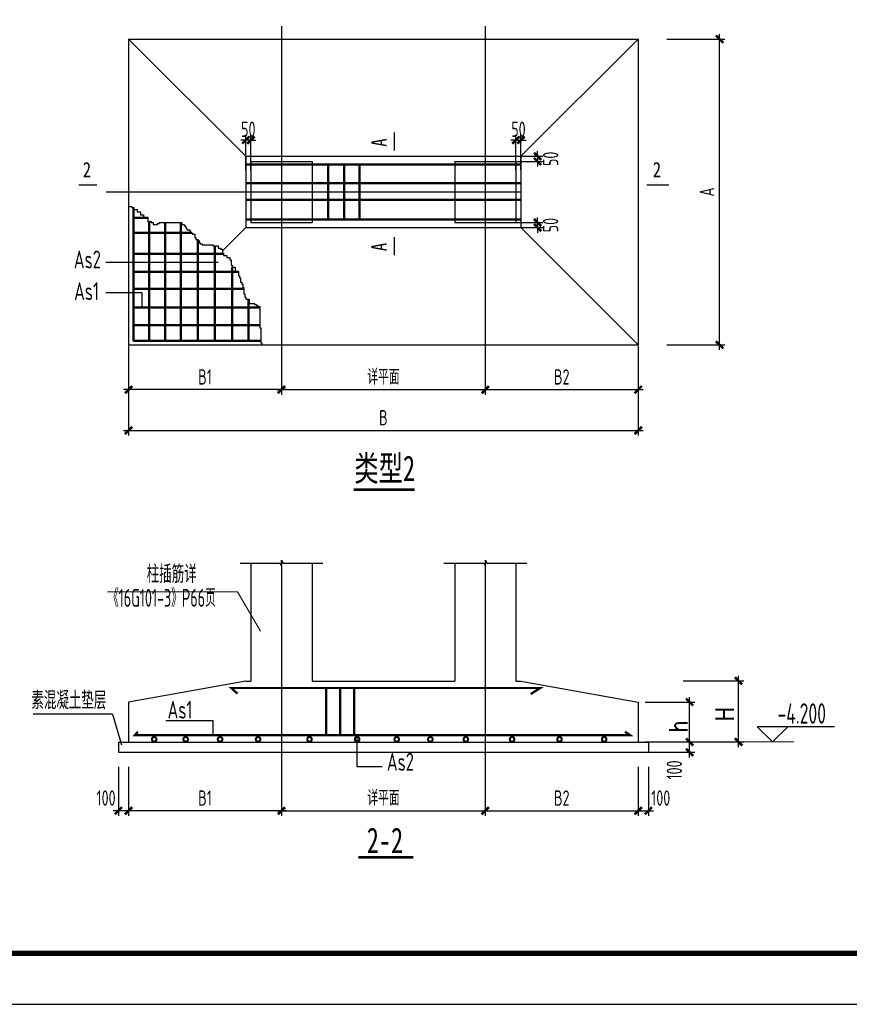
# Model space of a CAD drawing. Extents: x -302077 to 107904, y -9283 to 295706.
# Tile 22 of 256: x -196276 to -179997, y -9283 to 10043. Entities that reach past the tile are written whole.
import ezdxf
from ezdxf.enums import TextEntityAlignment as Align

# ---------------------------------------------------------------- set-up
doc = ezdxf.new("R2010")
doc.units = 0
doc.header["$LTSCALE"] = 500
doc.header["$MEASUREMENT"] = 0
doc.layers.get('0').update_dxf_attribs({"linetype": 'CONTINUOUS'})
doc.layers.get('Defpoints').update_dxf_attribs({"linetype": 'CONTINUOUS'})
for name, color, linetype in [('708', 2, 'CONTINUOUS'), ('AS', 1, 'CONTINUOUS'), ('AXIS', 3, 'CONTINUOUS'), ('JC', 2, 'CONTINUOUS'), ('PUB_DIM', 3, 'CONTINUOUS'), ('PUB_TITLE', 4, 'CONTINUOUS'), ('STAIR', 3, 'CONTINUOUS'), ('TEXT', 7, 'CONTINUOUS'), ('图名层', 13, 'CONTINUOUS'), ('文字标注', 6, 'CONTINUOUS')]:
    doc.layers.add(name, color=color, linetype=linetype)
doc.layers.add('DIM', color=3, linetype='CONTINUOUS', lineweight=0)
doc.layers.add('THIN', color=7, linetype='CONTINUOUS', lineweight=0)
doc.styles.add('HT', font='simhei.ttf', dxfattribs={"width": 0.75})
doc.styles.add('HTHZ', font='simhei.ttf', dxfattribs={"width": 0.7, "height": 600})
doc.styles.add('HZTEXTC', font='romans.shx', dxfattribs={"width": 0.8, "bigfont": 'hztxtc.shx'})
doc.styles.add('TSSD_Dimension', font='tssdeng.shx', dxfattribs={"width": 0.7, "bigfont": 'hztxt.shx'})
doc.styles.add('TSSD_Norm', font='tssdeng.shx', dxfattribs={"bigfont": 'hztxt.shx'})
doc.styles.add('TSSD_Rein', font='tssdeng.shx', dxfattribs={"width": 0.7, "bigfont": 'hztxt.shx'})
doc.dimstyles.new('TSSD_25_100', dxfattribs={"dimtxt": 300, "dimasz": 100, "dimexe": 100, "dimexo": 0, "dimgap": 100, "dimtad": 1, "dimdec": 0, "dimlfac": 0.25, "dimzin": 0, "dimdsep": 46, "dimtxsty": 'TSSD_Dimension', "dimblk": 'ARCHTICK', "dimcen": 0, "dimdle": 100, "dimclrt": 7, "dimadec": 0, "dimazin": 0, "dimtfac": 1, "dimtdec": 0, "dimtix": 1, "dimtmove": 2, "dimatfit": 3, "dimldrblk": 'ARCHTICK', "dimfxl": 1, "dimtolj": 1, "dimtzin": 0, "dimarcsym": 0})

# ---------------------------------------------------------------- blocks, each defined once
blk = doc.blocks.new('_ArchTick')
at = {"color": 0, "linetype": 'ByBlock', "const_width": 0.5}
blk.add_lwpolyline([(-0.71, -0.71), (0.71, 0.71)], dxfattribs=at)
blk = doc.blocks.new('*D463')
at = {"layer": 'Defpoints', "color": 0}
for p in [(-183576, 9661), (-182541, 9661), (-183576, 3661)]:
    blk.add_point(p, dxfattribs=at)
at = {"layer": 'DIM', "color": 0, "lineweight": -2}
for p, q in [((-182541, 3561), (-182541, 9761)), ((-183576, 9661), (-182441, 9661)), ((-183576, 3661), (-182441, 3661))]:
    blk.add_line(p, q, dxfattribs=at)
at = {"layer": 'DIM', "color": 0, "lineweight": -2, "xscale": 100, "yscale": 100, "zscale": 100}
for p, rotation in [((-182541, 9661), 90), ((-182541, 3661), 270)]:
    blk.add_blockref('_ArchTick', p, dxfattribs=dict(at, rotation=rotation))
at = {"layer": 'DIM', "color": 7, "insert": (-182791, 6661), "char_height": 300, "attachment_point": 5, "rotation": 90, "style": 'TSSD_Dimension'}
blk.add_mtext('\\A1;A', dxfattribs=at)
blk = doc.blocks.new('*D464')
at = {"layer": 'Defpoints', "color": 0}
for p in [(-187139, 3640), (-184139, 3640), (-184139, 2781)]:
    blk.add_point(p, dxfattribs=at)
at = {"layer": 'DIM', "color": 0, "lineweight": -2}
for p, q in [((-187139, 3640), (-187139, 2681)), ((-184139, 3640), (-184139, 2681)), ((-187239, 2781), (-184039, 2781))]:
    blk.add_line(p, q, dxfattribs=at)
at = {"layer": 'DIM', "color": 0, "lineweight": -2, "xscale": 100, "yscale": 100, "zscale": 100, "rotation": 180}
blk.add_blockref('_ArchTick', (-187139, 2781), dxfattribs=at)
at = {"layer": 'DIM', "color": 0, "lineweight": -2, "xscale": 100, "yscale": 100, "zscale": 100}
blk.add_blockref('_ArchTick', (-184139, 2781), dxfattribs=at)
at = {"layer": 'DIM', "color": 7, "insert": (-185639, 3031), "char_height": 300, "attachment_point": 5, "style": 'TSSD_Dimension'}
blk.add_mtext('\\A1;B2', dxfattribs=at)
blk = doc.blocks.new('*D465')
at = {"layer": 'Defpoints', "color": 0}
for p in [(-191139, 3640), (-187139, 3640), (-187139, 2781)]:
    blk.add_point(p, dxfattribs=at)
at = {"layer": 'DIM', "color": 0, "lineweight": -2}
for p, q in [((-191139, 3640), (-191139, 2681)), ((-187139, 3640), (-187139, 2681)), ((-191239, 2781), (-187039, 2781))]:
    blk.add_line(p, q, dxfattribs=at)
at = {"layer": 'DIM', "color": 0, "lineweight": -2, "xscale": 100, "yscale": 100, "zscale": 100, "rotation": 180}
blk.add_blockref('_ArchTick', (-191139, 2781), dxfattribs=at)
at = {"layer": 'DIM', "color": 0, "lineweight": -2, "xscale": 100, "yscale": 100, "zscale": 100}
blk.add_blockref('_ArchTick', (-187139, 2781), dxfattribs=at)
at = {"layer": 'DIM', "color": 7, "insert": (-189139, 3031), "char_height": 300, "attachment_point": 5, "style": 'TSSD_Dimension'}
blk.add_mtext('\\A1;详平面', dxfattribs=at)
blk = doc.blocks.new('*D466')
at = {"layer": 'Defpoints', "color": 0}
for p in [(-194139, 3640), (-191139, 3640), (-194139, 2781)]:
    blk.add_point(p, dxfattribs=at)
at = {"layer": 'DIM', "color": 0, "lineweight": -2}
for p, q in [((-194139, 3640), (-194139, 2681)), ((-191139, 3640), (-191139, 2681)), ((-191039, 2781), (-194239, 2781))]:
    blk.add_line(p, q, dxfattribs=at)
at = {"layer": 'DIM', "color": 0, "lineweight": -2, "xscale": 100, "yscale": 100, "zscale": 100, "rotation": 180}
blk.add_blockref('_ArchTick', (-194139, 2781), dxfattribs=at)
at = {"layer": 'DIM', "color": 0, "lineweight": -2, "xscale": 100, "yscale": 100, "zscale": 100}
blk.add_blockref('_ArchTick', (-191139, 2781), dxfattribs=at)
at = {"layer": 'DIM', "color": 7, "insert": (-192639, 3031), "char_height": 300, "attachment_point": 5, "style": 'TSSD_Dimension'}
blk.add_mtext('\\A1;B1', dxfattribs=at)
blk = doc.blocks.new('*D467')
at = {"layer": 'Defpoints', "color": 0}
for p in [(-194139, 2840), (-184139, 2840), (-184139, 1981)]:
    blk.add_point(p, dxfattribs=at)
at = {"layer": 'DIM', "color": 0, "lineweight": -2}
for p, q in [((-194139, 2840), (-194139, 1881)), ((-184139, 2840), (-184139, 1881)), ((-194239, 1981), (-184039, 1981))]:
    blk.add_line(p, q, dxfattribs=at)
at = {"layer": 'DIM', "color": 0, "lineweight": -2, "xscale": 100, "yscale": 100, "zscale": 100, "rotation": 180}
blk.add_blockref('_ArchTick', (-194139, 1981), dxfattribs=at)
at = {"layer": 'DIM', "color": 0, "lineweight": -2, "xscale": 100, "yscale": 100, "zscale": 100}
blk.add_blockref('_ArchTick', (-184139, 1981), dxfattribs=at)
at = {"layer": 'DIM', "color": 7, "insert": (-189139, 2231), "char_height": 300, "attachment_point": 5, "style": 'TSSD_Dimension'}
blk.add_mtext('\\A1;B', dxfattribs=at)
blk = doc.blocks.new('*D468')
at = {"layer": 'Defpoints', "color": 0}
for p in [(-186595, 6061), (-186113, 6061), (-186639, 5961)]:
    blk.add_point(p, dxfattribs=at)
at = {"layer": 'DIM', "color": 0, "lineweight": -2}
for p, q in [((-186595, 6061), (-186013, 6061)), ((-186113, 6061), (-186113, 6161)), ((-186113, 5961), (-186113, 6061)), ((-186639, 5961), (-186013, 5961)), ((-186113, 5961), (-186113, 5861))]:
    blk.add_line(p, q, dxfattribs=at)
at = {"layer": 'DIM', "color": 0, "lineweight": -2, "xscale": 100, "yscale": 100, "zscale": 100}
for p, rotation in [((-186113, 6061), 270), ((-186113, 5961), 90)]:
    blk.add_blockref('_ArchTick', p, dxfattribs=dict(at, rotation=rotation))
at = {"layer": 'DIM', "color": 7, "insert": (-185857, 6011), "char_height": 300, "attachment_point": 5, "rotation": 90, "style": 'TSSD_Dimension'}
blk.add_mtext('\\A1;50', dxfattribs=at)
blk = doc.blocks.new('*D469')
at = {"layer": 'Defpoints', "color": 0}
for p in [(-186439, 7681), (-186539, 7095), (-186439, 7095)]:
    blk.add_point(p, dxfattribs=at)
at = {"layer": 'DIM', "color": 0, "lineweight": -2}
for p, q in [((-186539, 7095), (-186539, 7781)), ((-186439, 7095), (-186439, 7781)), ((-186539, 7681), (-186639, 7681)), ((-186539, 7681), (-186439, 7681)), ((-186439, 7681), (-186339, 7681))]:
    blk.add_line(p, q, dxfattribs=at)
at = {"layer": 'DIM', "color": 0, "lineweight": -2, "xscale": 100, "yscale": 100, "zscale": 100}
blk.add_blockref('_ArchTick', (-186539, 7681), dxfattribs=at)
at = {"layer": 'DIM', "color": 0, "lineweight": -2, "xscale": 100, "yscale": 100, "zscale": 100, "rotation": 180}
blk.add_blockref('_ArchTick', (-186439, 7681), dxfattribs=at)
at = {"layer": 'DIM', "color": 7, "insert": (-186489, 7892), "char_height": 300, "attachment_point": 5, "style": 'TSSD_Dimension'}
blk.add_mtext('\\A1;50', dxfattribs=at)
blk = doc.blocks.new('*D470')
at = {"layer": 'Defpoints', "color": 0}
for p in [(-191839, 7681), (-191839, 7095), (-191739, 7095)]:
    blk.add_point(p, dxfattribs=at)
at = {"layer": 'DIM', "color": 0, "lineweight": -2}
for p, q in [((-191839, 7095), (-191839, 7781)), ((-191739, 7095), (-191739, 7781)), ((-191839, 7681), (-191939, 7681)), ((-191739, 7681), (-191839, 7681)), ((-191739, 7681), (-191639, 7681))]:
    blk.add_line(p, q, dxfattribs=at)
at = {"layer": 'DIM', "color": 0, "lineweight": -2, "xscale": 100, "yscale": 100, "zscale": 100}
blk.add_blockref('_ArchTick', (-191839, 7681), dxfattribs=at)
at = {"layer": 'DIM', "color": 0, "lineweight": -2, "xscale": 100, "yscale": 100, "zscale": 100, "rotation": 180}
blk.add_blockref('_ArchTick', (-191739, 7681), dxfattribs=at)
at = {"layer": 'DIM', "color": 7, "insert": (-191789, 7892), "char_height": 300, "attachment_point": 5, "style": 'TSSD_Dimension'}
blk.add_mtext('\\A1;50', dxfattribs=at)
blk = doc.blocks.new('*D471')
at = {"layer": 'Defpoints', "color": 0}
for p in [(-186639, 7361), (-186595, 7261), (-186113, 7261)]:
    blk.add_point(p, dxfattribs=at)
at = {"layer": 'DIM', "color": 0, "lineweight": -2}
for p, q in [((-186639, 7361), (-186013, 7361)), ((-186113, 7361), (-186113, 7461)), ((-186113, 7361), (-186113, 7261)), ((-186595, 7261), (-186013, 7261)), ((-186113, 7261), (-186113, 7161))]:
    blk.add_line(p, q, dxfattribs=at)
at = {"layer": 'DIM', "color": 0, "lineweight": -2, "xscale": 100, "yscale": 100, "zscale": 100}
for p, rotation in [((-186113, 7361), 270), ((-186113, 7261), 90)]:
    blk.add_blockref('_ArchTick', p, dxfattribs=dict(at, rotation=rotation))
at = {"layer": 'DIM', "color": 7, "insert": (-185857, 7311), "char_height": 300, "attachment_point": 5, "rotation": 90, "style": 'TSSD_Dimension'}
blk.add_mtext('\\A1;50', dxfattribs=at)
blk = doc.blocks.new('*D472')
at = {"layer": 'Defpoints', "color": 0}
for p in [(-184139, -4625), (-183939, -4625), (-183939, -5484)]:
    blk.add_point(p, dxfattribs=at)
at = {"layer": 'DIM', "color": 0, "lineweight": -2}
for p, q in [((-184139, -4625), (-184139, -5584)), ((-183939, -4625), (-183939, -5584)), ((-184239, -5484), (-183839, -5484))]:
    blk.add_line(p, q, dxfattribs=at)
at = {"layer": 'DIM', "color": 0, "lineweight": -2, "xscale": 100, "yscale": 100, "zscale": 100, "rotation": 180}
blk.add_blockref('_ArchTick', (-184139, -5484), dxfattribs=at)
at = {"layer": 'DIM', "color": 0, "lineweight": -2, "xscale": 100, "yscale": 100, "zscale": 100}
blk.add_blockref('_ArchTick', (-183939, -5484), dxfattribs=at)
at = {"layer": 'DIM', "color": 7, "insert": (-183697, -5234), "char_height": 300, "attachment_point": 5, "style": 'TSSD_Dimension'}
blk.add_mtext('\\A1;100', dxfattribs=at)
blk = doc.blocks.new('*D473')
at = {"layer": 'Defpoints', "color": 0}
for p in [(-187139, -4625), (-184139, -4625), (-184139, -5484)]:
    blk.add_point(p, dxfattribs=at)
at = {"layer": 'DIM', "color": 0, "lineweight": -2}
for p, q in [((-187139, -4625), (-187139, -5584)), ((-184139, -4625), (-184139, -5584)), ((-187239, -5484), (-184039, -5484))]:
    blk.add_line(p, q, dxfattribs=at)
at = {"layer": 'DIM', "color": 0, "lineweight": -2, "xscale": 100, "yscale": 100, "zscale": 100, "rotation": 180}
blk.add_blockref('_ArchTick', (-187139, -5484), dxfattribs=at)
at = {"layer": 'DIM', "color": 0, "lineweight": -2, "xscale": 100, "yscale": 100, "zscale": 100}
blk.add_blockref('_ArchTick', (-184139, -5484), dxfattribs=at)
at = {"layer": 'DIM', "color": 7, "insert": (-185639, -5234), "char_height": 300, "attachment_point": 5, "style": 'TSSD_Dimension'}
blk.add_mtext('\\A1;B2', dxfattribs=at)
blk = doc.blocks.new('*D474')
at = {"layer": 'Defpoints', "color": 0}
for p in [(-194339, -4625), (-194139, -4625), (-194339, -5484)]:
    blk.add_point(p, dxfattribs=at)
at = {"layer": 'DIM', "color": 0, "lineweight": -2}
for p, q in [((-194339, -4625), (-194339, -5584)), ((-194139, -4625), (-194139, -5584)), ((-194039, -5484), (-194439, -5484))]:
    blk.add_line(p, q, dxfattribs=at)
at = {"layer": 'DIM', "color": 0, "lineweight": -2, "xscale": 100, "yscale": 100, "zscale": 100, "rotation": 180}
blk.add_blockref('_ArchTick', (-194339, -5484), dxfattribs=at)
at = {"layer": 'DIM', "color": 0, "lineweight": -2, "xscale": 100, "yscale": 100, "zscale": 100}
blk.add_blockref('_ArchTick', (-194139, -5484), dxfattribs=at)
at = {"layer": 'DIM', "color": 7, "insert": (-194581, -5234), "char_height": 300, "attachment_point": 5, "style": 'TSSD_Dimension'}
blk.add_mtext('\\A1;100', dxfattribs=at)
blk = doc.blocks.new('*D475')
at = {"layer": 'Defpoints', "color": 0}
for p in [(-194139, -4625), (-191139, -4625), (-194139, -5484)]:
    blk.add_point(p, dxfattribs=at)
at = {"layer": 'DIM', "color": 0, "lineweight": -2}
for p, q in [((-194139, -4625), (-194139, -5584)), ((-191139, -4625), (-191139, -5584)), ((-191039, -5484), (-194239, -5484))]:
    blk.add_line(p, q, dxfattribs=at)
at = {"layer": 'DIM', "color": 0, "lineweight": -2, "xscale": 100, "yscale": 100, "zscale": 100, "rotation": 180}
blk.add_blockref('_ArchTick', (-194139, -5484), dxfattribs=at)
at = {"layer": 'DIM', "color": 0, "lineweight": -2, "xscale": 100, "yscale": 100, "zscale": 100}
blk.add_blockref('_ArchTick', (-191139, -5484), dxfattribs=at)
at = {"layer": 'DIM', "color": 7, "insert": (-192639, -5234), "char_height": 300, "attachment_point": 5, "style": 'TSSD_Dimension'}
blk.add_mtext('\\A1;B1', dxfattribs=at)
blk = doc.blocks.new('*D476')
at = {"layer": 'Defpoints', "color": 0}
for p in [(-183982, -4134), (-183130, -4134), (-183982, -4337)]:
    blk.add_point(p, dxfattribs=at)
at = {"layer": 'DIM', "color": 0, "lineweight": -2}
for p, q in [((-183130, -4437), (-183130, -4034)), ((-183982, -4134), (-183030, -4134)), ((-183982, -4337), (-183030, -4337))]:
    blk.add_line(p, q, dxfattribs=at)
at = {"layer": 'DIM', "color": 0, "lineweight": -2, "xscale": 100, "yscale": 100, "zscale": 100}
for p, rotation in [((-183130, -4134), 90), ((-183130, -4337), 270)]:
    blk.add_blockref('_ArchTick', p, dxfattribs=dict(at, rotation=rotation))
at = {"layer": 'DIM', "color": 7, "insert": (-183430, -4683), "char_height": 300, "attachment_point": 5, "rotation": 90, "style": 'TSSD_Dimension'}
blk.add_mtext('\\A1;100', dxfattribs=at)
blk = doc.blocks.new('*D477')
at = {"layer": 'Defpoints', "color": 0}
for p in [(-183258, -2934), (-182169, -2934), (-183258, -4134)]:
    blk.add_point(p, dxfattribs=at)
at = {"layer": 'DIM', "color": 0, "lineweight": -2}
for p, q in [((-182169, -4234), (-182169, -2834)), ((-183258, -2934), (-182069, -2934)), ((-183258, -4134), (-182069, -4134))]:
    blk.add_line(p, q, dxfattribs=at)
at = {"layer": 'DIM', "color": 0, "lineweight": -2, "xscale": 100, "yscale": 100, "zscale": 100}
for p, rotation in [((-182169, -2934), 90), ((-182169, -4134), 270)]:
    blk.add_blockref('_ArchTick', p, dxfattribs=dict(at, rotation=rotation))
blk = doc.blocks.new('*D478')
at = {"layer": 'Defpoints', "color": 0}
for p in [(-184001, -3352), (-183130, -3352), (-184001, -4134)]:
    blk.add_point(p, dxfattribs=at)
at = {"layer": 'DIM', "color": 0, "lineweight": -2}
for p, q in [((-183130, -4234), (-183130, -3252)), ((-184001, -3352), (-183030, -3352)), ((-184001, -4134), (-183030, -4134))]:
    blk.add_line(p, q, dxfattribs=at)
at = {"layer": 'DIM', "color": 0, "lineweight": -2, "xscale": 100, "yscale": 100, "zscale": 100}
for p, rotation in [((-183130, -3352), 90), ((-183130, -4134), 270)]:
    blk.add_blockref('_ArchTick', p, dxfattribs=dict(at, rotation=rotation))
blk = doc.blocks.new('*D479')
at = {"layer": 'Defpoints', "color": 0}
for p in [(-191139, -4625), (-187139, -4625), (-187139, -5484)]:
    blk.add_point(p, dxfattribs=at)
at = {"layer": 'DIM', "color": 0, "lineweight": -2}
for p, q in [((-191139, -4625), (-191139, -5584)), ((-187139, -4625), (-187139, -5584)), ((-191239, -5484), (-187039, -5484))]:
    blk.add_line(p, q, dxfattribs=at)
at = {"layer": 'DIM', "color": 0, "lineweight": -2, "xscale": 100, "yscale": 100, "zscale": 100, "rotation": 180}
blk.add_blockref('_ArchTick', (-191139, -5484), dxfattribs=at)
at = {"layer": 'DIM', "color": 0, "lineweight": -2, "xscale": 100, "yscale": 100, "zscale": 100}
blk.add_blockref('_ArchTick', (-187139, -5484), dxfattribs=at)
at = {"layer": 'DIM', "color": 7, "insert": (-189139, -5234), "char_height": 300, "attachment_point": 5, "style": 'TSSD_Dimension'}
blk.add_mtext('\\A1;详平面', dxfattribs=at)
blk = doc.blocks.new('wrtgtg')
at = {"layer": 'PUB_TITLE'}
blk.add_lwpolyline([(-75296, -5841), (8804, -5841), (8804, 53559), (-75296, 53559)], close=True, dxfattribs=at)
at = {"layer": 'PUB_TITLE', "const_width": 100}
blk.add_lwpolyline([(-72796, -4841), (7804, -4841), (7804, 52559), (-72796, 52559)], close=True, dxfattribs=at)

msp = doc.modelspace()

# ---------------------------------------------------------------- linework, layer by layer
at = {"layer": '708'}
for p, q in [((-191739.262, 7261.13), (-191739.262, 6061.13)), ((-191739.262, 7261.13), (-190539.262, 7261.13)), ((-190536.127, 7261.13), (-190536.127, 6061.13)), ((-187739.262, 7261.13), (-187739.262, 6061.13)), ((-187739.262, 7261.13), (-186539.262, 7261.13)), ((-186539.262, 7261.13), (-186539.262, 6061.13)), ((-191739.262, 6061.13), (-190539.262, 6061.13)), ((-187739.262, 6061.13), (-186539.262, 6061.13))]:
    msp.add_line(p, q, dxfattribs=at)
at = {"layer": 'AS'}
for points, const_width in [([(-188923.314, 7469.221), (-188923.314, 7829.838)], 25), ([(-191839.262, 7199.953), (-186439.262, 7199.953)], 45), ([(-190222.643, 7199.953), (-190222.643, 6122.306)], 45), ([(-189910.642, 7199.953), (-189910.642, 6122.306)], 45), ([(-189604.881, 7199.953), (-189604.881, 6122.306)], 45), ([(-195118.047, 6799.464), (-194757.43, 6799.464)], 25), ([(-191839.262, 6836.004), (-186439.262, 6836.004)], 45), ([(-183971.292, 6799.464), (-183531.989, 6799.464)], 25), ([(-194045.29, 6356.353), (-194045.29, 3739.064)], 45), ([(-191839.262, 6509.068), (-186439.262, 6509.068)], 45), ([(-194045.29, 6356.353), (-194045.29, 3739.064)], 25), ([(-194045.29, 6152.249), (-193760.954, 6152.249)], 45), ([(-193733.289, 6084.449), (-193733.289, 3739.064)], 45), ([(-193421.288, 6063.532), (-193421.288, 3739.064)], 45), ([(-193115.526, 6063.532), (-193115.526, 3739.064)], 45), ([(-191839.262, 6122.306), (-186439.262, 6122.306)], 45), ([(-194045.29, 5861.36), (-192902.799, 5861.36)], 45), ([(-192778.563, 5728.88), (-192778.563, 3739.064)], 45), ([(-192447.842, 5603.384), (-192447.842, 3739.064)], 45), ([(-188923.314, 5420.052), (-188923.314, 5780.668)], 25), ([(-194045.29, 5447.623), (-192274.881, 5447.623)], 45), ([(-194045.29, 5092.194), (-191981.852, 5092.194)], 45), ([(-192104.641, 5185.069), (-192104.641, 3739.064)], 45), ([(-194045.29, 4761.705), (-191877.2, 4761.705)], 45), ([(-191786.399, 4557.594), (-191786.399, 3739.064)], 45), ([(-194045.29, 4393.804), (-191563.241, 4393.804)], 45), ([(-194045.29, 4044.609), (-191563.241, 4044.609)], 45), ([(-194045.29, 3739.064), (-191542.311, 3739.064)], 45), ([(-192002.851, -3185.385), (-192122.863, -3074.657), (-186061.788, -3074.657), (-186248.829, -3195.042)], 45), ([(-190258.96, -3074.657), (-190258.96, -3998.866)], 45), ([(-189989.904, -3074.657), (-189989.904, -3998.866)], 45), ([(-189711.242, -3074.657), (-189711.242, -3998.866)], 45), ([(-193957.354, -3933.443), (-194013.858, -3998.866), (-184301.132, -3998.866), (-184398.586, -3930.695)], 45)]:
    msp.add_lwpolyline(points, dxfattribs=dict(at, const_width=const_width))
at = {"layer": 'AS', "const_width": 90}
for points in [[(-193656.089, -4081.884, 1), (-193616.089, -4081.884, 1)], [(-193038.718, -4081.884, 1), (-192998.718, -4081.884, 1)], [(-192363.551, -4081.884, 1), (-192323.551, -4081.884, 1)], [(-191617.81, -4081.884, 1), (-191577.81, -4081.884, 1)], [(-190609.366, -4081.884, 1), (-190569.366, -4081.884, 1)], [(-189674.385, -4081.884, 1), (-189634.385, -4081.884, 1)], [(-188897.742, -4081.884, 1), (-188857.742, -4081.884, 1)], [(-188237.406, -4081.884, 1), (-188197.406, -4081.884, 1)], [(-187541.365, -4081.884, 1), (-187501.365, -4081.884, 1)], [(-186633.237, -4081.884, 1), (-186593.237, -4081.884, 1)], [(-185703.742, -4081.884, 1), (-185663.742, -4081.884, 1)], [(-184826.431, -4081.884, 1), (-184786.431, -4081.884, 1)]]:
    msp.add_lwpolyline(points, format="xyb", close=True, dxfattribs=at)
at = {"layer": 'AXIS'}
for p, q in [((-191139.262, 9913.336), (-191139.262, 3639.819)), ((-187142.398, 9913.336), (-187142.398, 3639.819)), ((-194575.923, 6661.13), (-186439.262, 6661.13)), ((-191139.262, -626.348), (-191139.262, -4694.816)), ((-187139.262, -626.348), (-187139.262, -4694.816))]:
    msp.add_line(p, q, dxfattribs=at)
at = {"layer": 'DIM'}
msp.add_line((-182173.701, -4133.804), (-181082.107, -4133.804), dxfattribs=at)
at = {"layer": 'JC'}
for p, q in [((-194139.262, 9661.13), (-194139.262, 3661.13)), ((-194139.262, 9661.13), (-184139.262, 9661.13)), ((-191839.262, 7361.13), (-194139.262, 9661.13)), ((-186439.262, 7361.13), (-184139.262, 9661.13)), ((-184139.262, 9661.13), (-184139.262, 3661.13)), ((-191839.262, 7361.13), (-186439.262, 7361.13)), ((-191839.262, 7361.13), (-191839.262, 5961.13)), ((-186439.262, 7361.13), (-186439.262, 5961.13)), ((-191839.262, 5961.13), (-192295.814, 5504.578)), ((-191839.262, 5961.13), (-186439.262, 5961.13)), ((-186439.262, 5961.13), (-184139.262, 3661.13)), ((-194139.262, 3661.13), (-184139.262, 3661.13)), ((-191739.262, -626.348), (-191739.262, -2937.292)), ((-190539.262, -626.348), (-190539.262, -2937.292)), ((-187739.262, -626.348), (-187739.262, -2937.292)), ((-186539.262, -626.348), (-186539.262, -2937.292)), ((-191839.262, -2937.292), (-194139.262, -3355.473)), ((-191839.262, -2937.292), (-191739.262, -2937.292)), ((-190539.262, -2937.292), (-187739.262, -2937.292)), ((-186539.262, -2937.292), (-186439.262, -2937.292)), ((-186539.262, -2937.292), (-186439.262, -2937.292)), ((-186439.262, -2937.292), (-184139.262, -3355.473)), ((-194139.262, -3355.473), (-194139.262, -4137.292)), ((-184139.262, -3355.473), (-184139.262, -4137.292)), ((-194339.262, -4137.292), (-183939.262, -4137.292)), ((-194339.262, -4137.292), (-194339.262, -4337.292)), ((-183939.262, -4137.292), (-183939.262, -4337.292)), ((-194339.262, -4337.292), (-183939.262, -4337.292))]:
    msp.add_line(p, q, dxfattribs=at)
msp.add_lwpolyline([(-194137.705, 6398.185), (-194137.705, 6377.269), (-194074.915, 6377.269), (-194074.915, 6356.353), (-194033.053, 6356.353), (-194033.053, 6314.522), (-193970.26, 6314.522), (-193970.26, 6272.69), (-193907.468, 6272.69), (-193907.468, 6209.942), (-193844.678, 6209.942), (-193844.678, 6168.112), (-193760.954, 6168.112), (-193760.954, 6084.449), (-193698.164, 6084.449), (-193698.164, 6063.532), (-193656.302, 6063.532), (-193656.302, 6021.701), (-193572.579, 6021.701), (-193572.579, 6042.616), (-193530.717, 6042.616), (-193530.717, 6063.532), (-193091.176, 6063.532), (-193091.176, 6021.701), (-193049.314, 6021.701), (-193049.314, 6000.784), (-193028.384, 6000.784), (-193028.384, 5979.869), (-193007.454, 5979.869), (-193007.454, 5938.038), (-192986.521, 5938.038), (-192986.521, 5917.121), (-192944.662, 5917.121), (-192944.662, 5896.206), (-192923.732, 5896.206), (-192923.732, 5875.29), (-192902.799, 5875.29), (-192902.799, 5854.375), (-192881.869, 5854.375), (-192881.869, 5833.458), (-192840.009, 5833.458), (-192840.009, 5770.71), (-192819.077, 5770.71), (-192819.077, 5728.88), (-192777.217, 5728.88), (-192777.217, 5707.964), (-192756.285, 5707.964), (-192756.285, 5666.132), (-192735.355, 5666.132), (-192735.355, 5645.217), (-192693.495, 5645.217), (-192693.495, 5624.3), (-192484.188, 5624.3), (-192484.188, 5603.384), (-192379.536, 5603.384), (-192379.536, 5561.554), (-192337.674, 5561.554), (-192337.674, 5540.637), (-192295.814, 5540.637), (-192295.814, 5456.974), (-192274.881, 5456.974), (-192274.881, 5415.143), (-192212.089, 5415.143), (-192212.089, 5373.311), (-192149.299, 5373.311), (-192149.299, 5331.48), (-192128.367, 5331.48), (-192128.367, 5226.9), (-192107.437, 5226.9), (-192107.437, 5185.069), (-192044.645, 5185.069), (-192044.645, 5101.406), (-191981.852, 5101.406), (-191981.852, 5017.742), (-191960.922, 5017.742), (-191960.922, 4975.911), (-191939.993, 4975.911), (-191939.993, 4892.248), (-191919.063, 4892.248), (-191919.063, 4850.416), (-191898.13, 4850.416), (-191898.13, 4787.668), (-191877.2, 4787.668), (-191877.2, 4662.174), (-191856.27, 4662.174), (-191856.27, 4599.426), (-191835.34, 4599.426), (-191835.34, 4557.594), (-191772.548, 4557.594), (-191772.548, 4473.931), (-191667.893, 4473.931), (-191667.893, 4453.016), (-191626.034, 4453.016), (-191626.034, 4432.1), (-191605.104, 4432.1), (-191605.104, 4411.185), (-191563.241, 4411.185), (-191563.241, 3992.868), (-191542.311, 3992.868), (-191542.311, 3700.047), (-191521.382, 3700.047), (-191521.382, 3661.13)], dxfattribs=at)
at = {"layer": 'PUB_DIM', "linetype": 'Continuous'}
for p, q in [((-180289.22, -3833.804), (-181802.838, -3833.804)), ((-181502.838, -4133.804), (-181802.838, -3833.804)), ((-181202.838, -3833.804), (-181502.838, -4133.804))]:
    msp.add_line(p, q, dxfattribs=at)
at = {"layer": 'STAIR'}
for p, q in [((-191138.516, -686.348), (-191138.516, -566.348)), ((-191138.516, -566.348), (-191108.516, -626.348)), ((-187138.516, -566.348), (-187108.516, -626.348)), ((-187138.516, -686.348), (-187138.516, -566.348)), ((-191951.154, -626.348), (-191168.516, -626.348)), ((-191168.516, -626.348), (-191138.516, -686.348)), ((-191108.516, -626.348), (-190325.877, -626.348)), ((-187951.154, -626.348), (-187168.516, -626.348)), ((-187168.516, -626.348), (-187138.516, -686.348)), ((-187108.516, -626.348), (-186325.877, -626.348))]:
    msp.add_line(p, q, dxfattribs=at)
at = {"layer": 'TEXT', "color": 7, "ltscale": 99}
for q in [(-196009.95, -3588.128), (-194277.742, -4188.649)]:
    msp.add_line((-194457.323, -3588.128), q, dxfattribs=at)
at = {"layer": 'THIN'}
for p, q in [((-192001.798, -1186.798), (-194553.296, -1186.798)), ((-191553.434, -1958.729), (-192001.798, -1186.798))]:
    msp.add_line(p, q, dxfattribs=at)
at = {"layer": '图名层', "const_width": 50}
for points in [[(-189725.248, 816.497), (-188523.155, 816.497)], [(-189633.233, -6397.514), (-188549.712, -6397.514)]]:
    msp.add_lwpolyline(points, dxfattribs=at)
at = {"layer": '文字标注'}
for p, q in [((-192384.074, 5274.562), (-194587.009, 5274.562)), ((-193872.543, 4679.594), (-194587.009, 4679.594)), ((-193872.543, 4393.804), (-193872.543, 4679.594)), ((-192478.858, -3717.254), (-193405.799, -3717.254)), ((-192478.858, -3974.753), (-192478.858, -3717.254)), ((-189657.377, -4065.692), (-189657.377, -4612.654)), ((-189657.377, -4612.654), (-189163.656, -4612.654))]:
    msp.add_line(p, q, dxfattribs=at)

# ---------------------------------------------------------------- block references
msp.add_blockref('wrtgtg', (-175812.208, -3441.74))

# ---------------------------------------------------------------- texts
at = {"layer": 'DIM', "style": 'HZTEXTC', "width": 0.8}
for s, p in [('H', (-182260.483, -3722.004)), ('h', (-183171.082, -3943.189))]:
    msp.add_text(s, height=360, rotation=90, dxfattribs=at).set_placement(p)
at = {"layer": 'PUB_DIM', "style": 'HT', "width": 0.8}
for p in [(-189222.762, 7630.603), (-189222.762, 5581.434)]:
    msp.add_text('A', height=300, rotation=90, dxfattribs=at).set_placement(p, align=Align.MIDDLE)
for p in [(-194956.664, 7098.912), (-183771.492, 7098.912)]:
    msp.add_text('2', height=300, dxfattribs=at).set_placement(p, align=Align.MIDDLE)
at = {"layer": 'TEXT', "style": 'TSSD_Norm'}
for s, width, p in [('柱插筋详', 0.7, (-193782.843, -1117.795)), ('《16G101-3》P66页', 0.6, (-194543.353, -1586.294))]:
    msp.add_text(s, height=350, dxfattribs=dict(at, width=width)).set_placement(p, align=Align.BOTTOM_LEFT)
at = {"layer": 'TEXT', "style": 'TSSD_Norm', "width": 0.7}
msp.add_text('素混凝土垫层', height=350, dxfattribs=at).set_placement((-196046.062, -3490.891))
at = {"layer": 'TEXT', "color": 7, "ltscale": 99, "style": 'TSSD_Rein', "width": 0.66}
msp.add_text('-4.200', height=400, dxfattribs=at).set_placement((-180929.527, -3574.25), align=Align.MIDDLE)
at = {"layer": '图名层', "style": 'HTHZ', "width": 0.7}
for s, p in [('类型2', (-189113.276, 1246.691)), ('2-2', (-189108.211, -6063.948))]:
    msp.add_text(s, height=500, dxfattribs=at).set_placement(p, align=Align.MIDDLE)
at = {"layer": '文字标注', "style": 'TSSD_Rein', "width": 0.7}
for s, p in [('As2', (-195212.562, 5162.16)), ('As1', (-195207.557, 4539.584)), ('As1', (-193373.64, -3675.609)), ('As2', (-189069.697, -4699.121))]:
    msp.add_text(s, height=350, dxfattribs=at).set_placement(p)

# ---------------------------------------------------------------- dimensions: what is measured, and where the dimension line sits
at = {"layer": 'DIM'}
for base, p1, p2, angle, text, picture, middle in [((-182540.657, 9661.13), (-183575.874, 3661.13), (-183575.874, 9661.13), 90, 'A', '*D463', (-182790.657, 6661.13)), ((-194139.262, 2780.935), (-191139.262, 3640.236), (-194139.262, 3640.236), 180, 'B1', '*D466', (-192639.262, 3030.935)), ((-182169.293, -2933.804), (-183258.33, -4133.804), (-183258.33, -2933.804), 90, ' ', '*D477', (-182169.293, -3533.804)), ((-183129.627, -3351.986), (-184001.091, -4133.804), (-184001.091, -3351.986), 90, ' ', '*D478', (-183129.627, -3742.895)), ((-194139.262, -5484.342), (-191139.262, -4625.041), (-194139.262, -4625.041), 180, 'B1', '*D475', (-192639.262, -5234.342))]:
    dim = msp.add_linear_dim(base=base, p1=p1, p2=p2, angle=angle, text=text, dimstyle='TSSD_25_100', dxfattribs=at)
    dim.commit()
    dim.dimension.update_dxf_attribs({"geometry": picture, "text_midpoint": middle})
for base, p1, p2, angle, text, picture, middle in [((-191839.262, 7680.644), (-191739.262, 7094.601), (-191839.262, 7094.601), 180, '50', '*D470', (-191789.262, 7891.666)), ((-186113.049, 7261.13), (-186639.262, 7361.13), (-186595.198, 7261.13), 270, '50', '*D471', (-185856.844, 7311.13)), ((-186113.049, 6061.13), (-186639.262, 5961.13), (-186595.198, 6061.13), 90, '50', '*D468', (-185856.844, 6011.13)), ((-183129.627, -4133.804), (-183981.875, -4337.292), (-183981.875, -4133.804), 90, '100', '*D476', (-183429.627, -4683.498)), ((-194339.262, -5484.342), (-194139.262, -4625.041), (-194339.262, -4625.041), 180, '100', '*D474', (-194581.185, -5234.342))]:
    dim = msp.add_linear_dim(base=base, p1=p1, p2=p2, angle=angle, text=text, dimstyle='TSSD_25_100', dxfattribs=at)
    dim.commit()
    dim.dimension.update_dxf_attribs({"geometry": picture, "text_midpoint": middle, "dimtype": 160})
for base, p1, p2, text, picture, middle in [((-186439.262, 7680.644), (-186539.262, 7094.601), (-186439.262, 7094.601), '50', '*D469', (-186489.262, 7891.666)), ((-183939.262, -5484.342), (-184139.262, -4625.041), (-183939.262, -4625.041), '100', '*D472', (-183697.339, -5234.342))]:
    dim = msp.add_linear_dim(base=base, p1=p1, p2=p2, text=text, dimstyle='TSSD_25_100', dxfattribs=at)
    dim.commit()
    dim.dimension.update_dxf_attribs({"geometry": picture, "text_midpoint": middle, "dimtype": 160})
for base, p1, p2, text, picture, middle in [((-187139.262, 2780.935), (-191139.262, 3640.236), (-187139.262, 3640.236), '详平面', '*D465', (-189139.262, 3030.935)), ((-184139.262, 2780.935), (-187139.262, 3640.236), (-184139.262, 3640.236), 'B2', '*D464', (-185639.262, 3030.935)), ((-184139.262, 1980.935), (-194139.262, 2840.236), (-184139.262, 2840.236), 'B', '*D467', (-189139.262, 2230.935)), ((-187139.262, -5484.342), (-191139.262, -4625.041), (-187139.262, -4625.041), '详平面', '*D479', (-189139.262, -5234.342)), ((-184139.262, -5484.342), (-187139.262, -4625.041), (-184139.262, -4625.041), 'B2', '*D473', (-185639.262, -5234.342))]:
    dim = msp.add_linear_dim(base=base, p1=p1, p2=p2, text=text, dimstyle='TSSD_25_100', dxfattribs=at)
    dim.commit()
    dim.dimension.update_dxf_attribs({"geometry": picture, "text_midpoint": middle})

doc.saveas('drawing.dxf')
